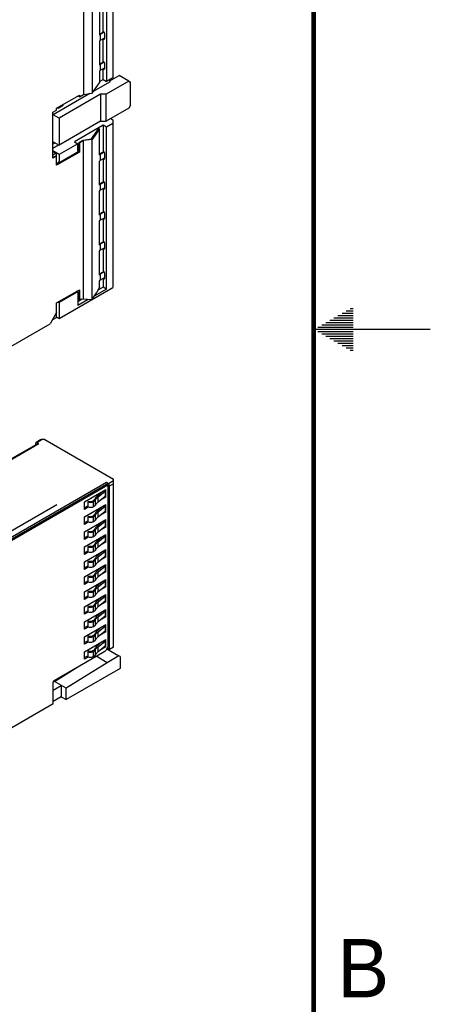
# Model space of a CAD drawing. Header units: inches. Extents: x 0 to 34, y 0 to 22.
# Tile 173 of 176: x 32.2 to 34, y 8.1 to 12.3. Entities that reach past the tile are written whole.
import ezdxf

# ---------------------------------------------------------------- set-up
doc = ezdxf.new("R2010")
doc.units = ezdxf.units.IN
doc.header["$LTSCALE"] = 1.87
doc.header["$MEASUREMENT"] = 0
doc.layers.get('0').update_dxf_attribs({"linetype": 'CONTINUOUS'})
doc.styles.add('TEXTSTYLE_2', font='txt')

msp = doc.modelspace()

# ---------------------------------------------------------------- linework, layer by layer
at = {"color": 7, "linetype": 'CONTINUOUS'}
for p, q in [((32.6104, 12.7191), (32.6104, 12.0632)), ((32.6382, 12.7352), (32.6382, 12.0793)), ((32.5489, 12.6836), (32.5489, 12.0125)), ((32.5125, 12.6626), (32.5125, 12.0075)), ((32.5814, 12.3642), (32.5814, 12.2613)), ((32.5964, 12.2754), (32.5964, 12.375)), ((32.5814, 12.2666), (32.599, 12.2768)), ((32.584, 12.2649), (32.5814, 12.2613)), ((32.601, 12.2748), (32.584, 12.2649)), ((32.584, 12.2649), (32.584, 12.2392)), ((32.6033, 12.2504), (32.584, 12.2392)), ((32.598, 12.2777), (32.5964, 12.2786)), ((32.6033, 12.2486), (32.6033, 12.2685)), ((32.5814, 12.2356), (32.584, 12.2392)), ((32.5814, 12.2356), (32.5814, 12.1327)), ((32.5964, 12.1468), (32.5964, 12.2464)), ((32.598, 12.2455), (32.5964, 12.2464)), ((32.598, 12.2455), (32.6033, 12.2486)), ((32.5814, 12.1381), (32.599, 12.1483)), ((32.584, 12.1364), (32.5814, 12.1327)), ((32.601, 12.1462), (32.584, 12.1364)), ((32.584, 12.1364), (32.584, 12.1106)), ((32.598, 12.1491), (32.5964, 12.15)), ((32.6033, 12.12), (32.6033, 12.14)), ((32.5814, 12.107), (32.584, 12.1106)), ((32.5814, 12.107), (32.5814, 12.058)), ((32.6033, 12.1218), (32.584, 12.1106)), ((32.5964, 12.0712), (32.5964, 12.1178)), ((32.598, 12.117), (32.5964, 12.1178)), ((32.598, 12.117), (32.6033, 12.12)), ((32.6253, 12.0665), (32.6644, 12.0891)), ((32.7061, 12.065), (32.6644, 12.0891)), ((32.5489, 12.0125), (32.5814, 12.058)), ((32.6271, 12.0619), (32.5542, 12.0198)), ((32.5814, 12.0625), (32.5964, 12.0712)), ((32.5964, 12.0712), (32.6104, 12.0632)), ((32.7061, 12.065), (32.609, 12.0089)), ((32.6382, 12.0793), (32.6104, 12.0632)), ((32.6271, 12.0619), (32.6236, 12.0708)), ((32.7061, 12.065), (32.7134, 12.0608)), ((32.7134, 11.9611), (32.7134, 12.0608)), ((32.5391, 12.0111), (32.3821, 11.9205)), ((32.3969, 11.9488), (32.4943, 12.005)), ((32.5853, 12.0089), (32.4071, 11.906)), ((32.4915, 12.0034), (32.4915, 11.9986)), ((32.4943, 11.997), (32.4915, 11.9986)), ((32.4943, 11.997), (32.5125, 12.0075)), ((32.4943, 12.005), (32.4943, 11.997)), ((32.5125, 12.0075), (32.5489, 12.0125)), ((32.609, 12.0089), (32.5853, 12.0089)), ((32.5853, 12.0089), (32.5853, 11.8925)), ((32.609, 11.8925), (32.609, 12.0089)), ((32.403, 11.9483), (32.4252, 11.9611)), ((32.4252, 11.9611), (32.4252, 11.9652)), ((32.7134, 11.9611), (32.7061, 11.9486)), ((32.3807, 11.9314), (32.3969, 11.9407)), ((32.3807, 11.7337), (32.3807, 11.9314)), ((32.3807, 11.9241), (32.3821, 11.9205)), ((32.4071, 11.906), (32.3821, 11.9205)), ((32.3969, 11.9407), (32.3969, 11.9488)), ((32.3995, 11.9503), (32.403, 11.9483)), ((32.403, 11.9523), (32.403, 11.9483)), ((32.7061, 11.9486), (32.609, 11.8925)), ((32.4071, 11.906), (32.4071, 11.7896)), ((32.5853, 11.8925), (32.4071, 11.7896)), ((32.5964, 11.8752), (32.474, 11.8044)), ((32.5853, 11.8925), (32.609, 11.8925)), ((32.5964, 11.8752), (32.5964, 11.761)), ((32.6104, 11.8671), (32.5964, 11.8752)), ((32.6382, 11.8832), (32.6104, 11.8671)), ((32.6294, 11.9043), (32.6382, 11.8993)), ((32.6382, 11.8993), (32.6382, 11.1792)), ((32.546, 11.8167), (32.5783, 11.862)), ((32.5814, 11.8603), (32.5489, 11.8148)), ((32.5814, 11.8603), (32.5783, 11.862)), ((32.5814, 11.747), (32.5814, 11.8603)), ((32.6104, 11.1728), (32.6104, 11.8671)), ((32.3821, 11.8041), (32.3807, 11.8021)), ((32.3902, 11.7994), (32.3807, 11.7939)), ((32.4055, 11.7906), (32.3807, 11.7763)), ((32.3821, 11.8041), (32.4071, 11.7896)), ((32.4879, 11.7964), (32.4071, 11.7498)), ((32.474, 11.8044), (32.4879, 11.7964)), ((32.4879, 11.7675), (32.4879, 11.7964)), ((32.4915, 11.8009), (32.5105, 11.8119)), ((32.4915, 11.8009), (32.4915, 11.7623)), ((32.4943, 11.7993), (32.4915, 11.8009)), ((32.5125, 11.8098), (32.4943, 11.7993)), ((32.4943, 11.7993), (32.4943, 11.7607)), ((32.5105, 11.8119), (32.546, 11.8167)), ((32.5489, 11.8148), (32.5125, 11.8098)), ((32.5125, 11.1296), (32.5125, 11.8098)), ((32.5489, 11.1301), (32.5489, 11.8148)), ((32.4071, 11.7498), (32.3807, 11.7651)), ((32.3807, 11.7634), (32.3946, 11.7554)), ((32.3946, 11.7554), (32.3807, 11.7474)), ((32.3941, 11.7447), (32.3807, 11.7369)), ((32.3969, 11.7431), (32.3807, 11.7337)), ((32.3941, 11.7447), (32.3969, 11.7431)), ((32.3946, 11.7554), (32.3946, 11.7444)), ((32.4915, 11.7623), (32.3969, 11.7077)), ((32.4943, 11.7607), (32.3969, 11.7045)), ((32.3969, 11.7045), (32.3969, 11.7431)), ((32.4071, 11.7144), (32.4823, 11.7578)), ((32.4071, 11.7498), (32.4071, 11.7144)), ((32.4915, 11.7623), (32.4943, 11.7607)), ((32.5814, 11.7523), (32.599, 11.7625)), ((32.584, 11.7506), (32.5814, 11.747)), ((32.601, 11.7604), (32.584, 11.7506)), ((32.584, 11.7506), (32.584, 11.7249)), ((32.598, 11.7634), (32.5964, 11.7643)), ((32.6033, 11.7343), (32.6033, 11.7542)), ((32.403, 11.7112), (32.403, 11.7168)), ((32.4071, 11.7144), (32.403, 11.7168)), ((32.4252, 11.7249), (32.4252, 11.7241)), ((32.5814, 11.7213), (32.584, 11.7249)), ((32.5814, 11.6184), (32.5814, 11.7213)), ((32.6033, 11.7361), (32.584, 11.7249)), ((32.5964, 11.7321), (32.5964, 11.6325)), ((32.598, 11.7312), (32.5964, 11.7321)), ((32.598, 11.7312), (32.6033, 11.7343)), ((32.5814, 11.6238), (32.599, 11.634)), ((32.584, 11.622), (32.5814, 11.6184)), ((32.601, 11.6319), (32.584, 11.622)), ((32.584, 11.622), (32.584, 11.5963)), ((32.598, 11.6348), (32.5964, 11.6357)), ((32.6033, 11.6057), (32.6033, 11.6256)), ((32.5814, 11.5927), (32.584, 11.5963)), ((32.5814, 11.4898), (32.5814, 11.5927)), ((32.6033, 11.6075), (32.584, 11.5963)), ((32.5964, 11.6035), (32.5964, 11.5039)), ((32.598, 11.6027), (32.5964, 11.6035)), ((32.598, 11.6027), (32.6033, 11.6057)), ((32.5814, 11.4952), (32.599, 11.5054)), ((32.584, 11.4935), (32.5814, 11.4898)), ((32.601, 11.5033), (32.584, 11.4935)), ((32.584, 11.4935), (32.584, 11.4678)), ((32.598, 11.5062), (32.5964, 11.5071)), ((32.6033, 11.4771), (32.6033, 11.4971)), ((32.5814, 11.4641), (32.584, 11.4678)), ((32.5814, 11.3612), (32.5814, 11.4641)), ((32.6033, 11.4789), (32.584, 11.4678)), ((32.5964, 11.475), (32.5964, 11.3753)), ((32.598, 11.4741), (32.5964, 11.475)), ((32.598, 11.4741), (32.6033, 11.4771)), ((32.5814, 11.3666), (32.599, 11.3768)), ((32.584, 11.3649), (32.5814, 11.3612)), ((32.601, 11.3747), (32.584, 11.3649)), ((32.584, 11.3649), (32.584, 11.3392)), ((32.598, 11.3776), (32.5964, 11.3785)), ((32.6033, 11.3486), (32.6033, 11.3685)), ((32.5814, 11.3355), (32.584, 11.3392)), ((32.5814, 11.2327), (32.5814, 11.3355)), ((32.6033, 11.3503), (32.584, 11.3392)), ((32.5964, 11.3464), (32.5964, 11.2467)), ((32.598, 11.3455), (32.5964, 11.3464)), ((32.598, 11.3455), (32.6033, 11.3486)), ((32.5814, 11.238), (32.599, 11.2482)), ((32.584, 11.2363), (32.5814, 11.2327)), ((32.601, 11.2461), (32.584, 11.2363)), ((32.584, 11.2363), (32.584, 11.2106)), ((32.598, 11.2491), (32.5964, 11.2499)), ((32.6033, 11.22), (32.6033, 11.2399)), ((32.5814, 11.207), (32.584, 11.2106)), ((32.5814, 11.1822), (32.5814, 11.207)), ((32.6033, 11.2217), (32.584, 11.2106)), ((32.5964, 11.2178), (32.5964, 11.1808)), ((32.598, 11.2169), (32.5964, 11.2178)), ((32.598, 11.2169), (32.6033, 11.22)), ((32.3969, 11.113), (32.4943, 11.1693)), ((32.4071, 11.0458), (32.6382, 11.1792)), ((32.4823, 11.1583), (32.4071, 11.1149)), ((32.4823, 11.1583), (32.4788, 11.1603)), ((32.4862, 11.1587), (32.4811, 11.1617)), ((32.4879, 11.1551), (32.4879, 11.1021)), ((32.4915, 11.1677), (32.4915, 11.1291)), ((32.4943, 11.1693), (32.4943, 11.1275)), ((32.5489, 11.1301), (32.5689, 11.1581)), ((32.6104, 11.1728), (32.5577, 11.1424)), ((32.5814, 11.1822), (32.5689, 11.1581)), ((32.5964, 11.1808), (32.5739, 11.1678)), ((32.6104, 11.1728), (32.5964, 11.1808)), ((32.3969, 11.072), (32.3969, 11.113)), ((32.4037, 11.1169), (32.4071, 11.1149)), ((32.4071, 11.1149), (32.4071, 11.0458)), ((32.5065, 11.1289), (32.4879, 11.1181)), ((32.5325, 11.1278), (32.4879, 11.1021)), ((32.4915, 11.1291), (32.4943, 11.1275)), ((32.5125, 11.1296), (32.4943, 11.1275)), ((32.5281, 11.1273), (32.5125, 11.1296)), ((32.5281, 11.1273), (32.5489, 11.1301)), ((32.3969, 11.072), (32.369, 11.0238)), ((32.3946, 11.0681), (32.3946, 11.0498)), ((32.3946, 11.0498), (32.3788, 11.0407)), ((32.3946, 11.0531), (32.4071, 11.0458)), ((32.0926, 10.8642), (32.369, 11.0238)), ((32.3269, 10.5255), (32.3085, 10.5149)), ((32.3125, 10.5145), (32.3348, 10.5274)), ((32.3459, 10.5274), (32.3348, 10.5274)), ((32.3459, 10.5274), (32.641, 10.357)), ((32.3169, 10.5101), (32.1801, 10.4311)), ((32.1801, 10.4284), (32.3208, 10.5097)), ((32.3069, 10.5043), (32.3069, 10.5113)), ((32.3208, 10.5097), (32.3125, 10.5145)), ((32.641, 10.3505), (32.6187, 10.3377)), ((32.641, 9.6363), (32.641, 10.357)), ((32.0736, 10.0255), (32.6104, 10.3354)), ((32.6165, 10.3319), (32.0798, 10.022)), ((32.6104, 10.3425), (32.0956, 10.0453)), ((32.5163, 10.2596), (32.6081, 10.3126)), ((32.604, 10.3102), (32.6081, 10.3078)), ((32.6051, 10.3057), (32.6081, 10.3078)), ((32.6081, 10.2805), (32.6081, 10.3126)), ((32.6187, 10.3377), (32.6104, 10.3425)), ((32.6104, 10.3354), (32.6165, 10.3319)), ((32.6154, 10.3325), (32.6159, 10.3329)), ((32.6157, 10.335), (32.6159, 10.3329)), ((32.6159, 10.3322), (32.6159, 10.3329)), ((32.6165, 10.3319), (32.6165, 9.636)), ((32.6243, 10.328), (32.641, 10.3377)), ((32.6243, 9.6267), (32.6243, 10.328)), ((32.563, 10.246), (32.563, 10.2685)), ((32.5918, 10.3032), (32.5683, 10.2819)), ((32.5744, 10.2815), (32.6051, 10.3057)), ((32.6051, 10.2832), (32.5744, 10.259)), ((32.5744, 10.259), (32.5744, 10.2815)), ((32.6081, 10.2805), (32.5839, 10.2665)), ((32.6081, 10.2805), (32.6044, 10.2826)), ((32.6051, 10.3057), (32.6051, 10.2832)), ((32.6081, 10.2853), (32.6051, 10.2832)), ((32.3976, 10.2467), (32.0432, 10.0421)), ((32.5163, 10.2274), (32.5163, 10.2596)), ((32.5163, 10.1953), (32.6081, 10.2483)), ((32.5163, 10.2345), (32.5303, 10.2426)), ((32.5319, 10.2365), (32.5163, 10.2274)), ((32.5328, 10.2617), (32.5303, 10.2594)), ((32.5303, 10.2594), (32.5303, 10.2369)), ((32.5552, 10.2387), (32.5552, 10.2612)), ((32.5918, 10.2389), (32.5683, 10.2176)), ((32.5744, 10.2172), (32.6051, 10.2414)), ((32.604, 10.2459), (32.6081, 10.2435)), ((32.6051, 10.2414), (32.6081, 10.2435)), ((32.6051, 10.2414), (32.6051, 10.2189)), ((32.6081, 10.2162), (32.6081, 10.2483)), ((32.5163, 10.1631), (32.5163, 10.1953)), ((32.5163, 10.131), (32.6081, 10.184)), ((32.5328, 10.1974), (32.5303, 10.1951)), ((32.5303, 10.1951), (32.5303, 10.1726)), ((32.5552, 10.1744), (32.5552, 10.1969)), ((32.563, 10.1817), (32.563, 10.2042)), ((32.6051, 10.2189), (32.5744, 10.1947)), ((32.5744, 10.1947), (32.5744, 10.2172)), ((32.6081, 10.2162), (32.5839, 10.2022)), ((32.604, 10.1816), (32.6081, 10.1792)), ((32.6081, 10.2162), (32.6044, 10.2183)), ((32.6081, 10.221), (32.6051, 10.2189)), ((32.6081, 10.1519), (32.6081, 10.184)), ((32.5163, 10.1702), (32.5303, 10.1783)), ((32.5319, 10.1722), (32.5163, 10.1631)), ((32.563, 10.1174), (32.563, 10.1399)), ((32.5918, 10.1746), (32.5683, 10.1533)), ((32.5744, 10.1529), (32.6051, 10.1771)), ((32.6051, 10.1546), (32.5744, 10.1304)), ((32.5744, 10.1304), (32.5744, 10.1529)), ((32.6081, 10.1519), (32.5839, 10.1379)), ((32.6081, 10.1519), (32.6044, 10.1541)), ((32.6051, 10.1771), (32.6081, 10.1792)), ((32.6051, 10.1771), (32.6051, 10.1546)), ((32.6081, 10.1567), (32.6051, 10.1546)), ((32.5163, 10.0988), (32.5163, 10.131)), ((32.5163, 10.0667), (32.6081, 10.1197)), ((32.5163, 10.1059), (32.5303, 10.114)), ((32.5319, 10.1079), (32.5163, 10.0988)), ((32.5328, 10.1331), (32.5303, 10.1308)), ((32.5303, 10.1308), (32.5303, 10.1083)), ((32.5552, 10.1101), (32.5552, 10.1326)), ((32.5918, 10.1103), (32.5683, 10.0891)), ((32.5744, 10.0886), (32.6051, 10.1128)), ((32.604, 10.1173), (32.6081, 10.1149)), ((32.6051, 10.1128), (32.6081, 10.1149)), ((32.6051, 10.1128), (32.6051, 10.0903)), ((32.6081, 10.0876), (32.6081, 10.1197)), ((32.5163, 10.0346), (32.5163, 10.0667)), ((32.5163, 10.0024), (32.6081, 10.0555)), ((32.5328, 10.0688), (32.5303, 10.0665)), ((32.5303, 10.0665), (32.5303, 10.044)), ((32.5552, 10.0458), (32.5552, 10.0683)), ((32.563, 10.0531), (32.563, 10.0756)), ((32.6051, 10.0903), (32.5744, 10.0661)), ((32.5744, 10.0661), (32.5744, 10.0886)), ((32.6081, 10.0876), (32.5839, 10.0736)), ((32.604, 10.053), (32.6081, 10.0506)), ((32.6081, 10.0876), (32.6044, 10.0898)), ((32.6081, 10.0924), (32.6051, 10.0903)), ((32.6081, 10.0233), (32.6081, 10.0555)), ((32.5163, 10.0416), (32.5303, 10.0498)), ((32.5319, 10.0436), (32.5163, 10.0346)), ((32.563, 9.9888), (32.563, 10.0113)), ((32.5918, 10.046), (32.5683, 10.0248)), ((32.5744, 10.0243), (32.6051, 10.0486)), ((32.6051, 10.0261), (32.5744, 10.0018)), ((32.5744, 10.0018), (32.5744, 10.0243)), ((32.6081, 10.0233), (32.5839, 10.0093)), ((32.6081, 10.0233), (32.6044, 10.0255)), ((32.6051, 10.0486), (32.6081, 10.0506)), ((32.6051, 10.0486), (32.6051, 10.0261)), ((32.6081, 10.0281), (32.6051, 10.0261)), ((32.5163, 9.9703), (32.5163, 10.0024)), ((32.5163, 9.9381), (32.6081, 9.9912)), ((32.5163, 9.9773), (32.5303, 9.9855)), ((32.5319, 9.9793), (32.5163, 9.9703)), ((32.5328, 10.0045), (32.5303, 10.0022)), ((32.5303, 10.0022), (32.5303, 9.9797)), ((32.5552, 9.9815), (32.5552, 10.004)), ((32.5918, 9.9817), (32.5683, 9.9605)), ((32.5744, 9.9601), (32.6051, 9.9843)), ((32.604, 9.9888), (32.6081, 9.9863)), ((32.6051, 9.9843), (32.6081, 9.9863)), ((32.6051, 9.9843), (32.6051, 9.9618)), ((32.6081, 9.959), (32.6081, 9.9912)), ((32.5163, 9.906), (32.5163, 9.9381)), ((32.5163, 9.8738), (32.6081, 9.9269)), ((32.5328, 9.9403), (32.5303, 9.9379)), ((32.5303, 9.9379), (32.5303, 9.9154)), ((32.5552, 9.9172), (32.5552, 9.9397)), ((32.563, 9.9246), (32.563, 9.9471)), ((32.6051, 9.9618), (32.5744, 9.9376)), ((32.5744, 9.9376), (32.5744, 9.9601)), ((32.6081, 9.959), (32.5839, 9.945)), ((32.6081, 9.959), (32.6044, 9.9612)), ((32.6081, 9.9638), (32.6051, 9.9618)), ((32.6081, 9.8947), (32.6081, 9.9269)), ((32.5163, 9.9131), (32.5303, 9.9212)), ((32.5319, 9.915), (32.5163, 9.906)), ((32.5918, 9.9174), (32.5683, 9.8962)), ((32.5744, 9.8958), (32.6051, 9.92)), ((32.6051, 9.8975), (32.5744, 9.8733)), ((32.5744, 9.8733), (32.5744, 9.8958)), ((32.6081, 9.8947), (32.5839, 9.8807)), ((32.604, 9.9245), (32.6081, 9.9221)), ((32.6081, 9.8947), (32.6044, 9.8969)), ((32.6051, 9.92), (32.6081, 9.9221)), ((32.6051, 9.92), (32.6051, 9.8975)), ((32.6081, 9.8996), (32.6051, 9.8975)), ((32.5163, 9.8417), (32.5163, 9.8738)), ((32.5163, 9.8095), (32.6081, 9.8626)), ((32.5163, 9.8488), (32.5303, 9.8569)), ((32.5319, 9.8507), (32.5163, 9.8417)), ((32.5328, 9.876), (32.5303, 9.8736)), ((32.5303, 9.8736), (32.5303, 9.8511)), ((32.5552, 9.8529), (32.5552, 9.8754)), ((32.563, 9.8603), (32.563, 9.8828)), ((32.5918, 9.8531), (32.5683, 9.8319)), ((32.5744, 9.8315), (32.6051, 9.8557)), ((32.604, 9.8602), (32.6081, 9.8578)), ((32.6051, 9.8557), (32.6081, 9.8578)), ((32.6051, 9.8557), (32.6051, 9.8332)), ((32.6081, 9.8304), (32.6081, 9.8626)), ((32.5163, 9.7774), (32.5163, 9.8095)), ((32.5328, 9.8117), (32.5303, 9.8093)), ((32.5303, 9.8093), (32.5303, 9.7868)), ((32.5552, 9.7887), (32.5552, 9.8112)), ((32.563, 9.796), (32.563, 9.8185)), ((32.6051, 9.8332), (32.5744, 9.809)), ((32.5744, 9.809), (32.5744, 9.8315)), ((32.6081, 9.8304), (32.5839, 9.8165)), ((32.6081, 9.8304), (32.6044, 9.8326)), ((32.6081, 9.8353), (32.6051, 9.8332)), ((32.5163, 9.7453), (32.6081, 9.7983)), ((32.5163, 9.7845), (32.5303, 9.7926)), ((32.5319, 9.7864), (32.5163, 9.7774)), ((32.5918, 9.7888), (32.5683, 9.7676)), ((32.5744, 9.7672), (32.6051, 9.7914)), ((32.6051, 9.7689), (32.5744, 9.7447)), ((32.5744, 9.7447), (32.5744, 9.7672)), ((32.6081, 9.7662), (32.5839, 9.7522)), ((32.604, 9.7959), (32.6081, 9.7935)), ((32.6081, 9.7662), (32.6044, 9.7683)), ((32.6051, 9.7914), (32.6081, 9.7935)), ((32.6051, 9.7914), (32.6051, 9.7689)), ((32.6081, 9.771), (32.6051, 9.7689)), ((32.6081, 9.7662), (32.6081, 9.7983)), ((32.5163, 9.7131), (32.5163, 9.7453)), ((32.5163, 9.681), (32.6081, 9.734)), ((32.5163, 9.7202), (32.5303, 9.7283)), ((32.5319, 9.7222), (32.5163, 9.7131)), ((32.5328, 9.7474), (32.5303, 9.7451)), ((32.5303, 9.7451), (32.5303, 9.7226)), ((32.5552, 9.7244), (32.5552, 9.7469)), ((32.563, 9.7317), (32.563, 9.7542)), ((32.5918, 9.7246), (32.5683, 9.7033)), ((32.5744, 9.7029), (32.6051, 9.7271)), ((32.604, 9.7316), (32.6081, 9.7292)), ((32.6051, 9.7271), (32.6081, 9.7292)), ((32.6051, 9.7271), (32.6051, 9.7046)), ((32.6081, 9.7019), (32.6081, 9.734)), ((32.5163, 9.6488), (32.5163, 9.681)), ((32.5328, 9.6831), (32.5303, 9.6808)), ((32.5303, 9.6808), (32.5303, 9.6583)), ((32.5552, 9.6601), (32.5552, 9.6826)), ((32.563, 9.6674), (32.563, 9.6899)), ((32.6051, 9.7046), (32.5744, 9.6804)), ((32.5744, 9.6804), (32.5744, 9.7029)), ((32.6081, 9.7019), (32.5839, 9.6879)), ((32.6081, 9.7019), (32.6044, 9.704)), ((32.6081, 9.7067), (32.6051, 9.7046)), ((32.5163, 9.6167), (32.6081, 9.6697)), ((32.5163, 9.6559), (32.5303, 9.664)), ((32.5319, 9.6579), (32.5163, 9.6488)), ((32.5918, 9.6603), (32.5683, 9.639)), ((32.5744, 9.6386), (32.6051, 9.6628)), ((32.6051, 9.6403), (32.5744, 9.6161)), ((32.5744, 9.6161), (32.5744, 9.6386)), ((32.6081, 9.6376), (32.5839, 9.6236)), ((32.604, 9.6673), (32.6081, 9.6649)), ((32.6081, 9.6376), (32.6044, 9.6397)), ((32.6051, 9.6628), (32.6081, 9.6649)), ((32.6051, 9.6628), (32.6051, 9.6403)), ((32.6081, 9.6424), (32.6051, 9.6403)), ((32.6081, 9.6376), (32.6081, 9.6697)), ((32.6114, 9.6272), (32.6165, 9.636)), ((32.6159, 9.6315), (32.6129, 9.6297)), ((32.6159, 9.6315), (32.6159, 9.635)), ((32.6243, 9.6267), (32.6159, 9.6315)), ((32.641, 9.6363), (32.6243, 9.6267)), ((32.3868, 9.4937), (32.6035, 9.6188)), ((32.5163, 9.5845), (32.5163, 9.6167)), ((32.5163, 9.5916), (32.5303, 9.5997)), ((32.5319, 9.5936), (32.5163, 9.5845)), ((32.5328, 9.6188), (32.5303, 9.6165)), ((32.5303, 9.6165), (32.5303, 9.594)), ((32.5552, 9.5958), (32.5552, 9.6183)), ((32.563, 9.6032), (32.5611, 9.6005)), ((32.563, 9.6031), (32.563, 9.6256)), ((32.6138, 9.57), (32.5664, 9.5974)), ((32.6123, 9.6287), (32.664, 9.5989)), ((32.664, 9.5989), (32.6138, 9.57)), ((32.6688, 9.5961), (32.664, 9.5989)), ((32.6688, 9.5961), (32.6688, 9.5455)), ((32.387, 9.4897), (32.4879, 9.5521)), ((32.6138, 9.57), (32.4371, 9.4608)), ((32.6688, 9.5455), (32.4371, 9.4117)), ((32.3826, 9.3949), (32.3826, 9.4865)), ((32.3826, 9.4527), (32.4169, 9.4725)), ((32.387, 9.4897), (32.3828, 9.4873)), ((32.4371, 9.4608), (32.387, 9.4897)), ((32.4169, 9.4725), (32.4169, 9.4233)), ((32.4169, 9.4233), (32.3826, 9.4036)), ((32.4169, 9.4233), (32.4371, 9.4117)), ((32.4371, 9.4117), (32.4371, 9.4608)), ((32.0798, 9.22), (32.3826, 9.3949))]:
    msp.add_line(p, q, dxfattribs=at)
at = {"color": 2, "linetype": 'CONTINUOUS'}
for p, q in [((33.6213, 11.07), (33.6697, 11.07)), ((33.6386, 11.08), (33.6697, 11.08)), ((33.6559, 11.09), (33.6697, 11.09)), ((33.552, 11.03), (33.6697, 11.03)), ((33.5693, 11.04), (33.6697, 11.04)), ((33.5866, 11.05), (33.6697, 11.05)), ((33.6039, 11.06), (33.6697, 11.06)), ((34, 11), (33.5, 11)), ((33.5173, 11.01), (33.6697, 11.01)), ((33.5173, 10.99), (33.6697, 10.99)), ((33.5347, 11.02), (33.6697, 11.02)), ((33.5347, 10.98), (33.6697, 10.98)), ((33.552, 10.97), (33.6697, 10.97)), ((33.5693, 10.96), (33.6697, 10.96)), ((33.5866, 10.95), (33.6697, 10.95)), ((33.6039, 10.94), (33.6697, 10.94)), ((33.6213, 10.93), (33.6697, 10.93)), ((33.6386, 10.92), (33.6697, 10.92)), ((33.6559, 10.91), (33.6697, 10.91))]:
    msp.add_line(p, q, dxfattribs=at)
at = {"color": 7, "linetype": 'CONTINUOUS', "const_width": 0.02}
msp.add_lwpolyline([(33.5, 0.5), (33.5, 21.5)], dxfattribs=at)
at = {"color": 7, "linetype": 'CONTINUOUS'}
for centre in [(32.5944, 12.2715), (32.5944, 12.1429), (32.5944, 11.7572), (32.5944, 11.6286), (32.5944, 11.5), (32.5944, 11.3715), (32.5944, 11.2429)]:
    msp.add_arc(centre, 0.00714, 57.9208, 59.9852, dxfattribs=at)
msp.add_ellipse((32.3348, 10.5209), major_axis=(0.0111, 0), ratio=0.577332, start_param=1.570796, end_param=2.356243, dxfattribs=at)
for points, knots in [([(32.6017, 12.2737), (32.6015, 12.2741), (32.6005, 12.2756), (32.5993, 12.2769), (32.5982, 12.2776)], [0, 0, 0, 0, 0.26515, 1, 1, 1, 1]), ([(32.6033, 12.2685), (32.6033, 12.2689), (32.6031, 12.2708), (32.6024, 12.2725), (32.6017, 12.2737)], [0, 0, 0, 0, 0.228784, 1, 1, 1, 1]), ([(32.598, 12.2455), (32.5986, 12.2452), (32.5998, 12.2447), (32.6012, 12.2449), (32.6017, 12.2452)], [0, 0, 0, 0, 0.550799, 1, 1, 1, 1]), ([(32.6017, 12.2452), (32.6022, 12.2455), (32.6031, 12.2466), (32.6033, 12.2479), (32.6033, 12.2486)], [0, 0, 0, 0, 0.449209, 1, 1, 1, 1]), ([(32.6017, 12.1452), (32.6015, 12.1456), (32.6005, 12.147), (32.5993, 12.1483), (32.5982, 12.149)], [0, 0, 0, 0, 0.26515, 1, 1, 1, 1]), ([(32.6033, 12.14), (32.6033, 12.1404), (32.6031, 12.1422), (32.6024, 12.1439), (32.6017, 12.1452)], [0, 0, 0, 0, 0.228784, 1, 1, 1, 1]), ([(32.598, 12.117), (32.5986, 12.1166), (32.5998, 12.1161), (32.6012, 12.1163), (32.6017, 12.1166)], [0, 0, 0, 0, 0.550799, 1, 1, 1, 1]), ([(32.6017, 12.1166), (32.6022, 12.1169), (32.6031, 12.118), (32.6033, 12.1193), (32.6033, 12.12)], [0, 0, 0, 0, 0.449209, 1, 1, 1, 1]), ([(32.4879, 11.7675), (32.4879, 11.7656), (32.4866, 11.7618), (32.484, 11.7588), (32.4823, 11.7578)], [0, 0, 0, 0, 0.499994, 1, 1, 1, 1]), ([(32.6017, 11.7594), (32.6015, 11.7598), (32.6005, 11.7613), (32.5993, 11.7626), (32.5982, 11.7632)], [0, 0, 0, 0, 0.26515, 1, 1, 1, 1]), ([(32.6033, 11.7542), (32.6033, 11.7546), (32.6031, 11.7565), (32.6024, 11.7582), (32.6017, 11.7594)], [0, 0, 0, 0, 0.228784, 1, 1, 1, 1]), ([(32.598, 11.7312), (32.5986, 11.7309), (32.5998, 11.7304), (32.6012, 11.7306), (32.6017, 11.7309)], [0, 0, 0, 0, 0.550799, 1, 1, 1, 1]), ([(32.6017, 11.7309), (32.6022, 11.7312), (32.6031, 11.7322), (32.6033, 11.7336), (32.6033, 11.7343)], [0, 0, 0, 0, 0.449209, 1, 1, 1, 1]), ([(32.6017, 11.6309), (32.6015, 11.6313), (32.6005, 11.6327), (32.5993, 11.634), (32.5982, 11.6347)], [0, 0, 0, 0, 0.26515, 1, 1, 1, 1]), ([(32.6033, 11.6256), (32.6033, 11.6261), (32.6031, 11.6279), (32.6024, 11.6296), (32.6017, 11.6309)], [0, 0, 0, 0, 0.228784, 1, 1, 1, 1]), ([(32.598, 11.6027), (32.5986, 11.6023), (32.5998, 11.6018), (32.6012, 11.602), (32.6017, 11.6023)], [0, 0, 0, 0, 0.550799, 1, 1, 1, 1]), ([(32.6017, 11.6023), (32.6022, 11.6026), (32.6031, 11.6037), (32.6033, 11.605), (32.6033, 11.6057)], [0, 0, 0, 0, 0.449209, 1, 1, 1, 1]), ([(32.6017, 11.5023), (32.6015, 11.5027), (32.6005, 11.5041), (32.5993, 11.5054), (32.5982, 11.5061)], [0, 0, 0, 0, 0.26515, 1, 1, 1, 1]), ([(32.6033, 11.4971), (32.6033, 11.4975), (32.6031, 11.4993), (32.6024, 11.5011), (32.6017, 11.5023)], [0, 0, 0, 0, 0.228784, 1, 1, 1, 1]), ([(32.598, 11.4741), (32.5986, 11.4737), (32.5998, 11.4732), (32.6012, 11.4734), (32.6017, 11.4737)], [0, 0, 0, 0, 0.550799, 1, 1, 1, 1]), ([(32.6017, 11.4737), (32.6022, 11.474), (32.6031, 11.4751), (32.6033, 11.4764), (32.6033, 11.4771)], [0, 0, 0, 0, 0.449209, 1, 1, 1, 1]), ([(32.6017, 11.3737), (32.6015, 11.3741), (32.6005, 11.3756), (32.5993, 11.3768), (32.5982, 11.3775)], [0, 0, 0, 0, 0.26515, 1, 1, 1, 1]), ([(32.6033, 11.3685), (32.6033, 11.3689), (32.6031, 11.3707), (32.6024, 11.3725), (32.6017, 11.3737)], [0, 0, 0, 0, 0.228784, 1, 1, 1, 1]), ([(32.598, 11.3455), (32.5986, 11.3451), (32.5998, 11.3446), (32.6012, 11.3448), (32.6017, 11.3451)], [0, 0, 0, 0, 0.550799, 1, 1, 1, 1]), ([(32.6017, 11.3451), (32.6022, 11.3454), (32.6031, 11.3465), (32.6033, 11.3478), (32.6033, 11.3486)], [0, 0, 0, 0, 0.449209, 1, 1, 1, 1]), ([(32.6017, 11.2451), (32.6015, 11.2455), (32.6005, 11.247), (32.5993, 11.2483), (32.5982, 11.2489)], [0, 0, 0, 0, 0.26515, 1, 1, 1, 1]), ([(32.6033, 11.2399), (32.6033, 11.2403), (32.6031, 11.2421), (32.6024, 11.2439), (32.6017, 11.2451)], [0, 0, 0, 0, 0.228784, 1, 1, 1, 1]), ([(32.598, 11.2169), (32.5986, 11.2166), (32.5998, 11.2161), (32.6012, 11.2163), (32.6017, 11.2166)], [0, 0, 0, 0, 0.550799, 1, 1, 1, 1]), ([(32.6017, 11.2166), (32.6022, 11.2168), (32.6031, 11.2179), (32.6033, 11.2193), (32.6033, 11.22)], [0, 0, 0, 0, 0.449209, 1, 1, 1, 1]), ([(32.4823, 11.1583), (32.483, 11.1587), (32.4843, 11.1592), (32.4857, 11.159), (32.4862, 11.1587)], [0, 0, 0, 0, 0.550799, 1, 1, 1, 1]), ([(32.4862, 11.1587), (32.4868, 11.1584), (32.4877, 11.1573), (32.4879, 11.1559), (32.4879, 11.1551)], [0, 0, 0, 0, 0.449209, 1, 1, 1, 1]), ([(32.3085, 10.5149), (32.308, 10.5146), (32.3071, 10.5134), (32.3069, 10.512), (32.3069, 10.5113)], [0, 0, 0, 0, 0.449166, 1, 1, 1, 1]), ([(32.3125, 10.5145), (32.3118, 10.5149), (32.3105, 10.5154), (32.3091, 10.5152), (32.3085, 10.5149)], [0, 0, 0, 0, 0.550842, 1, 1, 1, 1]), ([(32.3169, 10.5101), (32.3174, 10.5104), (32.3189, 10.5106), (32.3202, 10.5101), (32.3208, 10.5097)], [0, 0, 0, 0, 0.449158, 1, 1, 1, 1]), ([(32.6104, 10.3425), (32.6117, 10.3418), (32.6139, 10.3395), (32.6153, 10.3366), (32.6157, 10.335)], [0, 0, 0, 0, 0.483559, 1, 1, 1, 1]), ([(32.6243, 10.328), (32.6243, 10.33), (32.623, 10.3337), (32.6204, 10.3367), (32.6187, 10.3377)], [0, 0, 0, 0, 0.499994, 1, 1, 1, 1]), ([(32.5586, 10.2696), (32.5583, 10.269), (32.5566, 10.2663), (32.554, 10.2643), (32.5519, 10.2631)], [0, 0, 0, 0, 0.2255, 1, 1, 1, 1]), ([(32.5552, 10.2612), (32.5561, 10.2617), (32.5591, 10.2636), (32.5618, 10.2663), (32.563, 10.2686)], [0, 0, 0, 0, 0.277057, 1, 1, 1, 1]), ([(32.5683, 10.2819), (32.5673, 10.281), (32.5636, 10.2773), (32.5604, 10.2731), (32.5586, 10.2696)], [0, 0, 0, 0, 0.265481, 1, 1, 1, 1]), ([(32.563, 10.2686), (32.5637, 10.2698), (32.5668, 10.2746), (32.571, 10.2788), (32.5744, 10.2815)], [0, 0, 0, 0, 0.233873, 1, 1, 1, 1]), ([(32.5303, 10.2594), (32.5345, 10.258), (32.5412, 10.2573), (32.5496, 10.2586), (32.5535, 10.2602), (32.5552, 10.2612)], [0, 0, 0, 0, 0.512249, 0.76823, 1, 1, 1, 1]), ([(32.5552, 10.2387), (32.5535, 10.2377), (32.5496, 10.2361), (32.5412, 10.2348), (32.5345, 10.2355), (32.5303, 10.2369)], [0, 0, 0, 0, 0.23177, 0.487751, 1, 1, 1, 1]), ([(32.5519, 10.2631), (32.5492, 10.2615), (32.5426, 10.2599), (32.5359, 10.2606), (32.5328, 10.2617)], [0, 0, 0, 0, 0.486152, 1, 1, 1, 1]), ([(32.563, 10.2461), (32.5626, 10.2454), (32.5606, 10.2424), (32.5577, 10.2401), (32.5552, 10.2387)], [0, 0, 0, 0, 0.226371, 1, 1, 1, 1]), ([(32.5744, 10.259), (32.5732, 10.258), (32.5688, 10.2543), (32.5651, 10.2498), (32.563, 10.2461)], [0, 0, 0, 0, 0.26807, 1, 1, 1, 1]), ([(32.5303, 10.1951), (32.5345, 10.1937), (32.5412, 10.193), (32.5496, 10.1944), (32.5535, 10.1959), (32.5552, 10.1969)], [0, 0, 0, 0, 0.512249, 0.76823, 1, 1, 1, 1]), ([(32.5519, 10.1988), (32.5492, 10.1972), (32.5426, 10.1956), (32.5359, 10.1963), (32.5328, 10.1974)], [0, 0, 0, 0, 0.486152, 1, 1, 1, 1]), ([(32.5586, 10.2054), (32.5583, 10.2047), (32.5566, 10.2021), (32.554, 10.2), (32.5519, 10.1988)], [0, 0, 0, 0, 0.2255, 1, 1, 1, 1]), ([(32.5552, 10.1969), (32.5561, 10.1974), (32.5591, 10.1993), (32.5618, 10.202), (32.563, 10.2043)], [0, 0, 0, 0, 0.277057, 1, 1, 1, 1]), ([(32.563, 10.1818), (32.5626, 10.1811), (32.5606, 10.1781), (32.5577, 10.1758), (32.5552, 10.1744)], [0, 0, 0, 0, 0.226371, 1, 1, 1, 1]), ([(32.5683, 10.2176), (32.5673, 10.2167), (32.5636, 10.2131), (32.5604, 10.2088), (32.5586, 10.2054)], [0, 0, 0, 0, 0.265481, 1, 1, 1, 1]), ([(32.563, 10.2043), (32.5637, 10.2055), (32.5668, 10.2104), (32.571, 10.2145), (32.5744, 10.2172)], [0, 0, 0, 0, 0.233873, 1, 1, 1, 1]), ([(32.5744, 10.1947), (32.5732, 10.1938), (32.5688, 10.19), (32.5651, 10.1855), (32.563, 10.1818)], [0, 0, 0, 0, 0.26807, 1, 1, 1, 1]), ([(32.5552, 10.1744), (32.5535, 10.1734), (32.5496, 10.1719), (32.5412, 10.1705), (32.5345, 10.1712), (32.5303, 10.1726)], [0, 0, 0, 0, 0.23177, 0.487751, 1, 1, 1, 1]), ([(32.5586, 10.1411), (32.5583, 10.1404), (32.5566, 10.1378), (32.554, 10.1358), (32.5519, 10.1345)], [0, 0, 0, 0, 0.2255, 1, 1, 1, 1]), ([(32.5552, 10.1326), (32.5561, 10.1331), (32.5591, 10.1351), (32.5618, 10.1377), (32.563, 10.14)], [0, 0, 0, 0, 0.277057, 1, 1, 1, 1]), ([(32.5683, 10.1533), (32.5673, 10.1524), (32.5636, 10.1488), (32.5604, 10.1445), (32.5586, 10.1411)], [0, 0, 0, 0, 0.265481, 1, 1, 1, 1]), ([(32.563, 10.14), (32.5637, 10.1412), (32.5668, 10.1461), (32.571, 10.1502), (32.5744, 10.1529)], [0, 0, 0, 0, 0.233873, 1, 1, 1, 1]), ([(32.5303, 10.1308), (32.5345, 10.1294), (32.5412, 10.1287), (32.5496, 10.1301), (32.5535, 10.1316), (32.5552, 10.1326)], [0, 0, 0, 0, 0.512249, 0.76823, 1, 1, 1, 1]), ([(32.5552, 10.1101), (32.5535, 10.1091), (32.5496, 10.1076), (32.5412, 10.1062), (32.5345, 10.1069), (32.5303, 10.1083)], [0, 0, 0, 0, 0.23177, 0.487751, 1, 1, 1, 1]), ([(32.5519, 10.1345), (32.5492, 10.1329), (32.5426, 10.1314), (32.5359, 10.132), (32.5328, 10.1331)], [0, 0, 0, 0, 0.486152, 1, 1, 1, 1]), ([(32.563, 10.1175), (32.5626, 10.1168), (32.5606, 10.1138), (32.5577, 10.1115), (32.5552, 10.1101)], [0, 0, 0, 0, 0.226371, 1, 1, 1, 1]), ([(32.5744, 10.1304), (32.5732, 10.1295), (32.5688, 10.1257), (32.5651, 10.1212), (32.563, 10.1175)], [0, 0, 0, 0, 0.26807, 1, 1, 1, 1]), ([(32.5303, 10.0665), (32.5345, 10.0651), (32.5412, 10.0644), (32.5496, 10.0658), (32.5535, 10.0673), (32.5552, 10.0683)], [0, 0, 0, 0, 0.512249, 0.76823, 1, 1, 1, 1]), ([(32.5519, 10.0702), (32.5492, 10.0687), (32.5426, 10.0671), (32.5359, 10.0678), (32.5328, 10.0688)], [0, 0, 0, 0, 0.486152, 1, 1, 1, 1]), ([(32.5586, 10.0768), (32.5583, 10.0761), (32.5566, 10.0735), (32.554, 10.0715), (32.5519, 10.0702)], [0, 0, 0, 0, 0.2255, 1, 1, 1, 1]), ([(32.5552, 10.0683), (32.5561, 10.0688), (32.5591, 10.0708), (32.5618, 10.0734), (32.563, 10.0757)], [0, 0, 0, 0, 0.277057, 1, 1, 1, 1]), ([(32.563, 10.0532), (32.5626, 10.0525), (32.5606, 10.0495), (32.5577, 10.0472), (32.5552, 10.0458)], [0, 0, 0, 0, 0.226371, 1, 1, 1, 1]), ([(32.5683, 10.0891), (32.5673, 10.0881), (32.5636, 10.0845), (32.5604, 10.0802), (32.5586, 10.0768)], [0, 0, 0, 0, 0.265481, 1, 1, 1, 1]), ([(32.563, 10.0757), (32.5637, 10.0769), (32.5668, 10.0818), (32.571, 10.0859), (32.5744, 10.0886)], [0, 0, 0, 0, 0.233873, 1, 1, 1, 1]), ([(32.5744, 10.0661), (32.5732, 10.0652), (32.5688, 10.0614), (32.5651, 10.0569), (32.563, 10.0532)], [0, 0, 0, 0, 0.26807, 1, 1, 1, 1]), ([(32.5552, 10.0458), (32.5535, 10.0448), (32.5496, 10.0433), (32.5412, 10.0419), (32.5345, 10.0426), (32.5303, 10.044)], [0, 0, 0, 0, 0.23177, 0.487751, 1, 1, 1, 1]), ([(32.5586, 10.0125), (32.5583, 10.0119), (32.5566, 10.0092), (32.554, 10.0072), (32.5519, 10.006)], [0, 0, 0, 0, 0.2255, 1, 1, 1, 1]), ([(32.5552, 10.004), (32.5561, 10.0045), (32.5591, 10.0065), (32.5618, 10.0092), (32.563, 10.0114)], [0, 0, 0, 0, 0.277057, 1, 1, 1, 1]), ([(32.5683, 10.0248), (32.5673, 10.0238), (32.5636, 10.0202), (32.5604, 10.0159), (32.5586, 10.0125)], [0, 0, 0, 0, 0.265481, 1, 1, 1, 1]), ([(32.563, 10.0114), (32.5637, 10.0126), (32.5668, 10.0175), (32.571, 10.0216), (32.5744, 10.0243)], [0, 0, 0, 0, 0.233873, 1, 1, 1, 1]), ([(32.5303, 10.0022), (32.5345, 10.0008), (32.5412, 10.0001), (32.5496, 10.0015), (32.5535, 10.003), (32.5552, 10.004)], [0, 0, 0, 0, 0.512249, 0.76823, 1, 1, 1, 1]), ([(32.5552, 9.9815), (32.5535, 9.9805), (32.5496, 9.979), (32.5412, 9.9776), (32.5345, 9.9783), (32.5303, 9.9797)], [0, 0, 0, 0, 0.23177, 0.487751, 1, 1, 1, 1]), ([(32.5519, 10.006), (32.5492, 10.0044), (32.5426, 10.0028), (32.5359, 10.0035), (32.5328, 10.0045)], [0, 0, 0, 0, 0.486152, 1, 1, 1, 1]), ([(32.563, 9.9889), (32.5626, 9.9882), (32.5606, 9.9852), (32.5577, 9.9829), (32.5552, 9.9815)], [0, 0, 0, 0, 0.226371, 1, 1, 1, 1]), ([(32.5744, 10.0018), (32.5732, 10.0009), (32.5688, 9.9971), (32.5651, 9.9926), (32.563, 9.9889)], [0, 0, 0, 0, 0.26807, 1, 1, 1, 1]), ([(32.5303, 9.9379), (32.5345, 9.9365), (32.5412, 9.9358), (32.5496, 9.9372), (32.5535, 9.9387), (32.5552, 9.9397)], [0, 0, 0, 0, 0.512249, 0.76823, 1, 1, 1, 1]), ([(32.5519, 9.9417), (32.5492, 9.9401), (32.5426, 9.9385), (32.5359, 9.9392), (32.5328, 9.9403)], [0, 0, 0, 0, 0.486152, 1, 1, 1, 1]), ([(32.5586, 9.9482), (32.5583, 9.9476), (32.5566, 9.9449), (32.554, 9.9429), (32.5519, 9.9417)], [0, 0, 0, 0, 0.2255, 1, 1, 1, 1]), ([(32.5552, 9.9397), (32.5561, 9.9402), (32.5591, 9.9422), (32.5618, 9.9449), (32.563, 9.9471)], [0, 0, 0, 0, 0.277057, 1, 1, 1, 1]), ([(32.5683, 9.9605), (32.5673, 9.9595), (32.5636, 9.9559), (32.5604, 9.9516), (32.5586, 9.9482)], [0, 0, 0, 0, 0.265481, 1, 1, 1, 1]), ([(32.563, 9.9471), (32.5637, 9.9483), (32.5668, 9.9532), (32.571, 9.9573), (32.5744, 9.9601)], [0, 0, 0, 0, 0.233873, 1, 1, 1, 1]), ([(32.5744, 9.9376), (32.5732, 9.9366), (32.5688, 9.9329), (32.5651, 9.9283), (32.563, 9.9246)], [0, 0, 0, 0, 0.26807, 1, 1, 1, 1]), ([(32.5552, 9.9172), (32.5535, 9.9162), (32.5496, 9.9147), (32.5412, 9.9133), (32.5345, 9.914), (32.5303, 9.9154)], [0, 0, 0, 0, 0.23177, 0.487751, 1, 1, 1, 1]), ([(32.5586, 9.8839), (32.5583, 9.8833), (32.5566, 9.8806), (32.554, 9.8786), (32.5519, 9.8774)], [0, 0, 0, 0, 0.2255, 1, 1, 1, 1]), ([(32.563, 9.9246), (32.5626, 9.9239), (32.5606, 9.9209), (32.5577, 9.9186), (32.5552, 9.9172)], [0, 0, 0, 0, 0.226371, 1, 1, 1, 1]), ([(32.5683, 9.8962), (32.5673, 9.8953), (32.5636, 9.8916), (32.5604, 9.8873), (32.5586, 9.8839)], [0, 0, 0, 0, 0.265481, 1, 1, 1, 1]), ([(32.563, 9.8829), (32.5637, 9.884), (32.5668, 9.8889), (32.571, 9.893), (32.5744, 9.8958)], [0, 0, 0, 0, 0.233873, 1, 1, 1, 1]), ([(32.5303, 9.8736), (32.5345, 9.8722), (32.5412, 9.8715), (32.5496, 9.8729), (32.5535, 9.8745), (32.5552, 9.8754)], [0, 0, 0, 0, 0.512249, 0.76823, 1, 1, 1, 1]), ([(32.5552, 9.8529), (32.5535, 9.852), (32.5496, 9.8504), (32.5412, 9.849), (32.5345, 9.8497), (32.5303, 9.8511)], [0, 0, 0, 0, 0.23177, 0.487751, 1, 1, 1, 1]), ([(32.5519, 9.8774), (32.5492, 9.8758), (32.5426, 9.8742), (32.5359, 9.8749), (32.5328, 9.876)], [0, 0, 0, 0, 0.486152, 1, 1, 1, 1]), ([(32.5552, 9.8754), (32.5561, 9.8759), (32.5591, 9.8779), (32.5618, 9.8806), (32.563, 9.8829)], [0, 0, 0, 0, 0.277057, 1, 1, 1, 1]), ([(32.563, 9.8604), (32.5626, 9.8596), (32.5606, 9.8566), (32.5577, 9.8543), (32.5552, 9.8529)], [0, 0, 0, 0, 0.226371, 1, 1, 1, 1]), ([(32.5744, 9.8733), (32.5732, 9.8723), (32.5688, 9.8686), (32.5651, 9.864), (32.563, 9.8604)], [0, 0, 0, 0, 0.26807, 1, 1, 1, 1]), ([(32.5303, 9.8093), (32.5345, 9.8079), (32.5412, 9.8072), (32.5496, 9.8086), (32.5535, 9.8102), (32.5552, 9.8112)], [0, 0, 0, 0, 0.512249, 0.76823, 1, 1, 1, 1]), ([(32.5519, 9.8131), (32.5492, 9.8115), (32.5426, 9.8099), (32.5359, 9.8106), (32.5328, 9.8117)], [0, 0, 0, 0, 0.486152, 1, 1, 1, 1]), ([(32.5586, 9.8196), (32.5583, 9.819), (32.5566, 9.8163), (32.554, 9.8143), (32.5519, 9.8131)], [0, 0, 0, 0, 0.2255, 1, 1, 1, 1]), ([(32.5552, 9.8112), (32.5561, 9.8117), (32.5591, 9.8136), (32.5618, 9.8163), (32.563, 9.8186)], [0, 0, 0, 0, 0.277057, 1, 1, 1, 1]), ([(32.5683, 9.8319), (32.5673, 9.831), (32.5636, 9.8273), (32.5604, 9.823), (32.5586, 9.8196)], [0, 0, 0, 0, 0.265481, 1, 1, 1, 1]), ([(32.563, 9.8186), (32.5637, 9.8197), (32.5668, 9.8246), (32.571, 9.8287), (32.5744, 9.8315)], [0, 0, 0, 0, 0.233873, 1, 1, 1, 1]), ([(32.5744, 9.809), (32.5732, 9.808), (32.5688, 9.8043), (32.5651, 9.7998), (32.563, 9.7961)], [0, 0, 0, 0, 0.26807, 1, 1, 1, 1]), ([(32.5552, 9.7887), (32.5535, 9.7877), (32.5496, 9.7861), (32.5412, 9.7847), (32.5345, 9.7854), (32.5303, 9.7868)], [0, 0, 0, 0, 0.23177, 0.487751, 1, 1, 1, 1]), ([(32.563, 9.7961), (32.5626, 9.7954), (32.5606, 9.7923), (32.5577, 9.7901), (32.5552, 9.7887)], [0, 0, 0, 0, 0.226371, 1, 1, 1, 1]), ([(32.5683, 9.7676), (32.5673, 9.7667), (32.5636, 9.763), (32.5604, 9.7588), (32.5586, 9.7553)], [0, 0, 0, 0, 0.265481, 1, 1, 1, 1]), ([(32.563, 9.7543), (32.5637, 9.7555), (32.5668, 9.7603), (32.571, 9.7645), (32.5744, 9.7672)], [0, 0, 0, 0, 0.233873, 1, 1, 1, 1]), ([(32.5303, 9.7451), (32.5345, 9.7436), (32.5412, 9.7429), (32.5496, 9.7443), (32.5535, 9.7459), (32.5552, 9.7469)], [0, 0, 0, 0, 0.512249, 0.76823, 1, 1, 1, 1]), ([(32.5552, 9.7244), (32.5535, 9.7234), (32.5496, 9.7218), (32.5412, 9.7204), (32.5345, 9.7211), (32.5303, 9.7226)], [0, 0, 0, 0, 0.23177, 0.487751, 1, 1, 1, 1]), ([(32.5519, 9.7488), (32.5492, 9.7472), (32.5426, 9.7456), (32.5359, 9.7463), (32.5328, 9.7474)], [0, 0, 0, 0, 0.486152, 1, 1, 1, 1]), ([(32.5586, 9.7553), (32.5583, 9.7547), (32.5566, 9.752), (32.554, 9.75), (32.5519, 9.7488)], [0, 0, 0, 0, 0.2255, 1, 1, 1, 1]), ([(32.5552, 9.7469), (32.5561, 9.7474), (32.5591, 9.7493), (32.5618, 9.752), (32.563, 9.7543)], [0, 0, 0, 0, 0.277057, 1, 1, 1, 1]), ([(32.563, 9.7318), (32.5626, 9.7311), (32.5606, 9.7281), (32.5577, 9.7258), (32.5552, 9.7244)], [0, 0, 0, 0, 0.226371, 1, 1, 1, 1]), ([(32.5744, 9.7447), (32.5732, 9.7437), (32.5688, 9.74), (32.5651, 9.7355), (32.563, 9.7318)], [0, 0, 0, 0, 0.26807, 1, 1, 1, 1]), ([(32.5303, 9.6808), (32.5345, 9.6794), (32.5412, 9.6787), (32.5496, 9.68), (32.5535, 9.6816), (32.5552, 9.6826)], [0, 0, 0, 0, 0.512249, 0.76823, 1, 1, 1, 1]), ([(32.5519, 9.6845), (32.5492, 9.6829), (32.5426, 9.6813), (32.5359, 9.682), (32.5328, 9.6831)], [0, 0, 0, 0, 0.486152, 1, 1, 1, 1]), ([(32.5586, 9.691), (32.5583, 9.6904), (32.5566, 9.6877), (32.554, 9.6857), (32.5519, 9.6845)], [0, 0, 0, 0, 0.2255, 1, 1, 1, 1]), ([(32.5552, 9.6826), (32.5561, 9.6831), (32.5591, 9.685), (32.5618, 9.6877), (32.563, 9.69)], [0, 0, 0, 0, 0.277057, 1, 1, 1, 1]), ([(32.5683, 9.7033), (32.5673, 9.7024), (32.5636, 9.6987), (32.5604, 9.6945), (32.5586, 9.691)], [0, 0, 0, 0, 0.265481, 1, 1, 1, 1]), ([(32.563, 9.69), (32.5637, 9.6912), (32.5668, 9.696), (32.571, 9.7002), (32.5744, 9.7029)], [0, 0, 0, 0, 0.233873, 1, 1, 1, 1]), ([(32.5744, 9.6804), (32.5732, 9.6794), (32.5688, 9.6757), (32.5651, 9.6712), (32.563, 9.6675)], [0, 0, 0, 0, 0.26807, 1, 1, 1, 1]), ([(32.5552, 9.6601), (32.5535, 9.6591), (32.5496, 9.6575), (32.5412, 9.6562), (32.5345, 9.6569), (32.5303, 9.6583)], [0, 0, 0, 0, 0.23177, 0.487751, 1, 1, 1, 1]), ([(32.563, 9.6675), (32.5626, 9.6668), (32.5606, 9.6638), (32.5577, 9.6615), (32.5552, 9.6601)], [0, 0, 0, 0, 0.226371, 1, 1, 1, 1]), ([(32.5683, 9.639), (32.5673, 9.6381), (32.5636, 9.6344), (32.5604, 9.6302), (32.5586, 9.6268)], [0, 0, 0, 0, 0.265481, 1, 1, 1, 1]), ([(32.563, 9.6257), (32.5637, 9.6269), (32.5668, 9.6318), (32.571, 9.6359), (32.5744, 9.6386)], [0, 0, 0, 0, 0.233873, 1, 1, 1, 1]), ([(32.5303, 9.6165), (32.5345, 9.6151), (32.5412, 9.6144), (32.5496, 9.6158), (32.5535, 9.6173), (32.5552, 9.6183)], [0, 0, 0, 0, 0.512249, 0.76823, 1, 1, 1, 1]), ([(32.5552, 9.5958), (32.5535, 9.5948), (32.5496, 9.5933), (32.5412, 9.5919), (32.5345, 9.5926), (32.5303, 9.594)], [0, 0, 0, 0, 0.23177, 0.487751, 1, 1, 1, 1]), ([(32.5519, 9.6202), (32.5492, 9.6186), (32.5426, 9.617), (32.5359, 9.6177), (32.5328, 9.6188)], [0, 0, 0, 0, 0.486152, 1, 1, 1, 1]), ([(32.5586, 9.6268), (32.5583, 9.6261), (32.5566, 9.6235), (32.554, 9.6214), (32.5519, 9.6202)], [0, 0, 0, 0, 0.2255, 1, 1, 1, 1]), ([(32.5552, 9.6183), (32.5561, 9.6188), (32.5591, 9.6207), (32.5618, 9.6234), (32.563, 9.6257)], [0, 0, 0, 0, 0.277057, 1, 1, 1, 1]), ([(32.5611, 9.6005), (32.5607, 9.6), (32.559, 9.5982), (32.5569, 9.5967), (32.5552, 9.5958)], [0, 0, 0, 0, 0.233755, 1, 1, 1, 1]), ([(32.5744, 9.6161), (32.5732, 9.6152), (32.5688, 9.6114), (32.5651, 9.6069), (32.563, 9.6032)], [0, 0, 0, 0, 0.26807, 1, 1, 1, 1]), ([(32.6035, 9.6188), (32.6051, 9.6198), (32.6081, 9.6223), (32.6104, 9.6254), (32.6114, 9.6272)], [0, 0, 0, 0, 0.474437, 1, 1, 1, 1]), ([(32.3826, 9.4865), (32.3826, 9.4879), (32.3836, 9.4907), (32.3856, 9.493), (32.3868, 9.4937)], [0, 0, 0, 0, 0.499994, 1, 1, 1, 1])]:
    msp.add_open_spline(points, degree=3, knots=knots, dxfattribs=at)

# ---------------------------------------------------------------- texts
at = {"color": 2, "linetype": 'CONTINUOUS', "insert": (33.6006, 8.3845), "char_height": 0.25, "width": 0.25, "attachment_point": 1, "line_spacing_factor": 0.9, "style": 'TEXTSTYLE_2'}
msp.add_mtext('B', dxfattribs=at)

doc.saveas('drawing.dxf')
